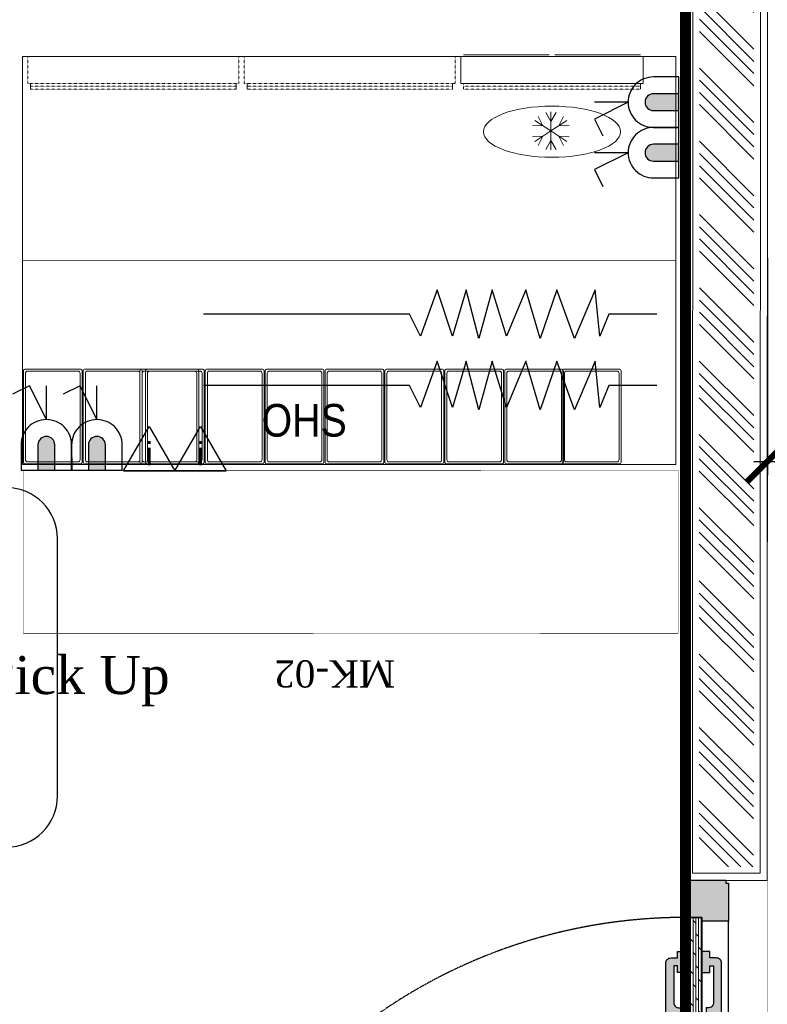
# Model space of a CAD drawing. Header units: millimetres. Extents: x 1277566 to 1493426, y 1039116 to 1145896.
# Tile 90 of 151: x 1373801 to 1375174, y 1134763 to 1136573. Entities that reach past the tile are written whole.
import ezdxf
from ezdxf.enums import TextEntityAlignment as Align

# ---------------------------------------------------------------- set-up
doc = ezdxf.new("R2010")
doc.units = ezdxf.units.MM
doc.header["$PDMODE"] = 67
doc.linetypes.add('DASHED2', pattern=[0.375, 0.25, -0.125])
for name, color, linetype in [('01_DOOR', 76, 'Continuous'), ('CIVIL DIM', 7, 'Continuous'), ('Dimension a', 7, 'Continuous'), ('Equipment Name', 8, 'Continuous'), ('MAIN KITCHEN', 7, 'Continuous'), ('SYM-ELECT', 240, 'Continuous')]:
    doc.layers.add(name, color=color, linetype=linetype)
for name, color, linetype, lineweight in [('A - TEXT', 7, 'Continuous', 13), ('CIVIL WALL HATCH', 7, 'Continuous', 5), ('FRONT COUNTER', 214, 'Continuous', 18), ('L1', 171, 'Continuous', 13), ('L4', 7, 'Continuous', 25), ('L5', 7, 'Continuous', 25), ('L6', 252, 'Continuous', 13), ('L7', 252, 'Continuous', 0), ('PLASTER', 252, 'Continuous', 9), ('tile finish', 32, 'Continuous', 9)]:
    doc.layers.add(name, color=color, linetype=linetype, lineweight=lineweight)
doc.layers.add('Equipment', color=7, linetype='Continuous', lineweight=9, true_color=0xcc6600)
doc.styles.add('Arial', font='arial.ttf', dxfattribs={"height": 3500})
doc.styles.add('CKD_Dimension Text', font='BOOKOS.TTF')
doc.styles.add('ROMANS', font='arial.ttf', dxfattribs={"width": 0.75})
doc.styles.add('STYLE1', font='GOTHIC.TTF', dxfattribs={"width": 0.9})
doc.styles.add('style12', font='BOOKOSI.TTF')
doc.dimstyles.new('1.300', dxfattribs={"dimtxt": 150, "dimasz": 75, "dimexe": 25, "dimexo": 25, "dimgap": 15, "dimtad": 0, "dimdec": 0, "dimdsep": 46, "dimtxsty": 'ROMANS', "dimblk": 'ARCHTICK', "dimcen": 0.09, "dimdle": 25, "dimclrd": 256, "dimclre": 256, "dimclrt": 256, "dimadec": 1, "dimazin": 2, "dimtfac": 1, "dimtdec": 0, "dimtmove": 2, "dimatfit": 3, "dimldrblk": 'OPEN90', "dimfxl": 100, "dimtolj": 1, "dimtzin": 0, "dimlwe": -1, "dimarcsym": 0})

# ---------------------------------------------------------------- blocks, each defined once
blk = doc.blocks.new('door closer')
at = {"color": 14, "linetype": 'DASHED2', "lineweight": 9, "ltscale": 0.5}
for p, q in [((10736.43, -3996.01), (10716.43, -3996.01)), ((10716.43, -3996.01), (10716.43, -3999.19)), ((10727.44, -3996.77), (10724.13, -4009.27)), ((10725.64, -3996.14), (10725.64, -3996.01)), ((10728.52, -3996.26), (10725.76, -3996.26)), ((10728.64, -3996.14), (10728.64, -3996.01)), ((10736.43, -3999.19), (10736.43, -3996.01)), ((10722.88, -3999.31), (10722.88, -3997.66)), ((10726.86, -3996.83), (10724.13, -4004.67)), ((10724.13, -3999.31), (10724.13, -3997.66)), ((10716.55, -3999.31), (10736.31, -3999.31)), ((10722.88, -3999.31), (10722.88, -4009.19)), ((10724.13, -4009.19), (10724.13, -3999.31))]:
    blk.add_line(p, q, dxfattribs=at)
for centre, radius in [((10727.21, -3996.64), 0.123), ((10723.51, -3997.66), 0.338), ((10723.51, -4009.19), 0.214)]:
    blk.add_circle(centre, radius, dxfattribs=at)
for centre, radius, start, end in [((10725.76, -3996.14), 0.12, 180, 270), ((10717.05, -4005.46), 13.03, 41.9275, 44.9169), ((10727.11, -3996.33), 0.562, 229.3399, 295.6856), ((10727.25, -3996.61), 0.25, 295.6856, 334.162), ((10726.83, -3996.41), 0.711, 334.162, 5.5837), ((10728.32, -3996.27), 0.78, 179.2294, 185.0234), ((10728.52, -3996.14), 0.12, 270, 0), ((10723.51, -3997.66), 0.625, 360, 180), ((10716.55, -3999.19), 0.12, 180, 270), ((10736.31, -3999.19), 0.12, 270, 0), ((10723.51, -4009.19), 0.625, 180, 0)]:
    blk.add_arc(centre, radius, start, end, dxfattribs=at)
blk = doc.blocks.new('A$C68A023B9')
at = {"layer": '01_DOOR', "ltscale": 2}
h = blk.add_hatch(color=253, dxfattribs=at)
h.set_gradient(color1=(173, 173, 173), one_color=1, tint=1, name='SPHERICAL')
edge = h.paths.add_edge_path()
edge.add_arc((4.755, 1.25), 0.5, 270, 21.73695)
edge.add_line((5.219, 1.435), (6.005, 1.435))
edge.add_line((6.005, 1.435), (6.005, 0.75))
edge.add_line((6.005, 0.75), (6.005, 0.5))
edge.add_arc((5.505, 0.5), 0.5, 270, 360, ccw=False)
edge.add_line((5.505, 0), (1.093, 0))
edge.add_arc((1.093, 0.5), 0.5, 180, 270, ccw=False)
edge.add_line((0.593, 0.5), (0.593, 0.75))
edge.add_line((0.593, 0.75), (0.593, 1.102))
edge.add_line((0.593, 1.102), (0, 1.102))
edge.add_line((0, 1.102), (0, 1.852))
edge.add_line((0, 1.852), (1.936, 1.852))
edge.add_line((1.936, 1.852), (1.936, 1.102))
edge.add_line((1.936, 1.102), (1.343, 1.102))
edge.add_line((1.343, 1.102), (1.343, 0.75))
edge.add_line((1.343, 0.75), (4.755, 0.75))
blk.add_lwpolyline([(4.755, 0.75, 0.530238), (5.219, 1.435), (6.005, 1.435), (6.005, 0.75), (6.005, 0.5, -0.414214), (5.505, 0), (1.093, 0, -0.414214), (0.593, 0.5), (0.593, 0.75), (0.593, 1.102), (0, 1.102), (0, 1.852), (1.936, 1.852), (1.936, 1.102), (1.343, 1.102), (1.343, 0.75)], format="xyb", close=True, dxfattribs=at)
blk = doc.blocks.new('door sdfgh')
at = {"layer": '01_DOOR', "ltscale": 100}
h = blk.add_hatch(dxfattribs=at)
h.set_pattern_fill('DOTS', color=256, scale=58.874347, angle=-90, style=0)
h.set_pattern_definition([(90, (275185.757, 11141403.7222), (3.6796466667, 1.8398233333), [0, -3.6796466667])])
h.paths.add_polyline_path([(1223028.7, 1241623.6), (1223028.7, 1241616.8), (1223058.3, 1241616.8), (1223058.3, 1241548.6), (1222984.3, 1241548.6), (1222984.3, 1241553.6), (1222979.3, 1241553.6), (1222979.3, 1241623.6)])
h.paths.add_polyline_path([(1223028.7, 1242523.6), (1223028.7, 1242530.4), (1223058.4, 1242530.4), (1223058.4, 1242598.6), (1222984.3, 1242598.6), (1222984.3, 1242593.7), (1222979.4, 1242593.7), (1222979.4, 1242523.6)])
at = {"layer": '01_DOOR', "lineweight": 9, "ltscale": 100}
h = blk.add_hatch(dxfattribs=at)
h.set_pattern_fill('DOLMIT', color=251, scale=19.624782, angle=-90, style=0)
h.set_pattern_definition([(270, (275249.5377, 11142032.3274), (4.9061955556, -1e-15), []), (315, (275249.538, 11142032.327), (9.812391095, 9.812391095), [6.938408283, -13.876834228])])
h.paths.add_polyline_path([(1223028.7, 1241948.7), (1223041, 1241948.7), (1223041, 1241943.8), (1223058.3, 1241943.8), (1223058.3, 1241616.8), (1223028.7, 1241616.8)])
h.paths.add_polyline_path([(1223028.7, 1242198.6), (1223041, 1242198.6), (1223041, 1242203.5), (1223058.3, 1242203.5), (1223058.4, 1242530.4), (1223028.7, 1242530.4)])
at = {"layer": '01_DOOR', "ltscale": 100}
for p, q in [((1222979.4, 1242523.6, 33362.9), (1222979.3, 1241623.6, 33362.9)), ((1223058.3, 1242198.6, 33362.9), (1223046, 1242203.5, 33362.9)), ((1223058.3, 1242203.5, 33362.9), (1223046, 1242198.6, 33362.9)), ((1223058.3, 1241948.7, 33362.9), (1223046, 1241943.8, 33362.9)), ((1223058.3, 1241943.8, 33362.9), (1223046, 1241948.7, 33362.9))]:
    blk.add_line(p, q, dxfattribs=at)
at = {"layer": '01_DOOR', "color": 251, "lineweight": 15, "ltscale": 100}
for p, q in [((1223028.7, 1242198.6, 33362.9), (1223028.7, 1241948.7, 33362.9)), ((1223058.3, 1242198.6, 33362.9), (1223058.3, 1241948.7, 33362.9))]:
    blk.add_line(p, q, dxfattribs=at)
at = {"layer": '01_DOOR', "ltscale": 100, "elevation": 33362.9}
for points in [[(1223028.7, 1242523.6), (1223028.7, 1242530.4), (1223058.4, 1242530.4), (1223058.4, 1242598.6), (1222984.3, 1242598.6), (1222984.3, 1242593.7), (1222979.4, 1242593.7), (1222979.4, 1242523.6)], [(1223046, 1242198.6), (1223046, 1242203.5), (1223058.3, 1242203.5), (1223058.3, 1242198.6)], [(1223046, 1241948.7), (1223046, 1241943.8), (1223058.3, 1241943.8), (1223058.3, 1241948.7)], [(1223028.7, 1241623.6), (1223028.7, 1241616.8), (1223058.3, 1241616.8), (1223058.3, 1241548.6), (1222984.3, 1241548.6), (1222984.3, 1241553.6), (1222979.3, 1241553.6), (1222979.3, 1241623.6)]]:
    blk.add_lwpolyline(points, close=True, dxfattribs=at)
at = {"layer": '01_DOOR', "elevation": 33362.9}
blk.add_lwpolyline([(1222979.4, 1242593.7), (1222979.4, 1242588.8)], dxfattribs=at)
at = {"layer": '01_DOOR', "ltscale": 100, "elevation": 33362.9}
for points in [[(1223028.7, 1242198.6), (1223041, 1242198.6), (1223041, 1242203.5), (1223058.3, 1242203.5), (1223058.4, 1242530.4), (1223028.7, 1242530.4), (1223028.7, 1242198.6)], [(1223028.7, 1241948.7), (1223041, 1241948.7), (1223041, 1241943.8), (1223058.3, 1241943.8), (1223058.3, 1241616.8), (1223028.7, 1241616.8), (1223028.7, 1241948.7)]]:
    blk.add_lwpolyline(points, dxfattribs=at)
at = {"layer": '01_DOOR', "color": 251, "linetype": 'DASHED2', "elevation": 33362.9}
blk.add_lwpolyline([(1223058.4, 1242530.4), (1224040.8, 1242530.4), (1224040.8, 1242500.8), (1223058.4, 1242500.8)], close=True, dxfattribs=at)
at = {"layer": '01_DOOR', "lineweight": 18, "ltscale": 2, "elevation": 33362.9}
blk.add_lwpolyline([(1223041, 1242203.5), (1223041, 1241943.8), (1223046, 1241943.8), (1223046, 1242203.5)], close=True, dxfattribs=at)
at = {"layer": '01_DOOR', "color": 251, "linetype": 'DASHED2'}
blk.add_arc((1223058.3, 1242604.8, 33362.9), 988, 270, 353.9577, dxfattribs=at)
at = {"layer": '01_DOOR', "xscale": -11.84344983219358, "yscale": 11.84344983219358, "zscale": 11.84344983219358, "rotation": 90}
blk.add_blockref('door closer', (1175731.8, 1369420.3, 33362.9), dxfattribs=at)
at = {"layer": '01_DOOR', "ltscale": 50, "yscale": 19.73908305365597, "zscale": 19.73908305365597}
for p, xscale, rotation in [((1222992.1, 1241679.5, 33362.9), -19.73908305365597, 270), ((1223094.9, 1241679.5, 33362.9), 19.73908305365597, 89.99999999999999)]:
    blk.add_blockref('A$C68A023B9', p, dxfattribs=dict(at, xscale=xscale, rotation=rotation))
blk = doc.blocks.new('_ARCHTICK')
at = {"color": 0, "linetype": 'ByBlock', "const_width": 0.15}
blk.add_lwpolyline([(-0.5, -0.5), (0.5, 0.5)], dxfattribs=at)
blk = doc.blocks.new('*D160')
at = {"layer": 'CIVIL DIM', "linetype": 'DASHED2', "transparency": 16777216}
for p, q in [((1375173.8, 1136134.9), (1375173.8, 1135736)), ((1393290.8, 1136000.7), (1393290.8, 1135736))]:
    blk.add_line(p, q, dxfattribs=at)
at = {"layer": 'CIVIL DIM', "lineweight": -2, "transparency": 16777216}
for p, q in [((1375148.8, 1135761), (1384010.9, 1135761)), ((1393315.8, 1135761), (1384453.7, 1135761))]:
    blk.add_line(p, q, dxfattribs=at)
at = {"layer": 'Defpoints', "color": 0, "transparency": 16777216}
for p in [(1375173.8, 1136159.9), (1393290.8, 1136019.1, -260.7), (1393290.8, 1135761)]:
    blk.add_point(p, dxfattribs=at)
at = {"layer": 'CIVIL DIM', "lineweight": -2, "transparency": 16777216, "xscale": 75, "yscale": 75, "zscale": 75, "rotation": 180}
blk.add_blockref('_ARCHTICK', (1375173.8, 1135761), dxfattribs=at)
at = {"layer": 'CIVIL DIM', "lineweight": -2, "transparency": 16777216, "xscale": 75, "yscale": 75, "zscale": 75}
blk.add_blockref('_ARCHTICK', (1393290.8, 1135761), dxfattribs=at)
at = {"layer": 'CIVIL DIM', "transparency": 16777216, "insert": (1384232.3, 1135761), "char_height": 150, "attachment_point": 5, "style": 'ROMANS', "bg_fill": 3, "box_fill_scale": 1.1, "bg_fill_color": 256, "bg_fill_true_color": 13158600, "bg_fill_transparency": 0}
blk.add_mtext('\\A1;18117', dxfattribs=at)
blk = doc.blocks.new('_Open90')
at = {"color": 0, "linetype": 'ByBlock', "lineweight": -2}
for p, q in [((-0.5, 0.5), (0, 0)), ((0, 0), (-1, 0)), ((0, 0), (-0.5, -0.5))]:
    blk.add_line(p, q, dxfattribs=at)
blk = doc.blocks.new('A$C41F15E28')
at = {"layer": 'L4'}
blk.add_hatch(color=7, dxfattribs=at).paths.add_polyline_path([(15.5, 0), (-15.5, 0), (-15.5, -46.4, 0.414214), (0, -61.9, 0.414214), (15.5, -46.4)])
at = {"layer": 'L4', "color": 7}
for p, q in [((0, -92.9), (-31, -154.8)), ((0, -92.9), (0, -154.8)), ((-31, -154.8), (-61.9, -139.3))]:
    blk.add_line(p, q, dxfattribs=at)
blk.add_lwpolyline([(-46.4, 0), (46.4, 0), (46.4, -46.4, -0.414214), (0, -92.9), (0, -92.9, -0.414214), (-46.4, -46.4), (-46.4, 0)], format="xyb", dxfattribs=at)
blk.add_lwpolyline([(-15.5, 0), (15.5, 0), (15.5, -46.4, -0.414214), (0, -61.9, -0.414214), (-15.5, -46.4)], format="xyb", close=True, dxfattribs=at)
blk = doc.blocks.new('socket int')
at = {"color": 0}
for p, q in [((-40, 0), (0, 69.3)), ((0, 69.3), (40, 0)), ((-40, 0), (40, 0))]:
    blk.add_line(p, q, dxfattribs=at)
at = {"color": 0, "style": 'Arial'}
blk.add_text('i', height=36, dxfattribs=at).set_placement((0, 26.4), align=Align.MIDDLE_CENTER)

msp = doc.modelspace()

# ---------------------------------------------------------------- hatches: boundary and pattern name
at = {"layer": 'CIVIL WALL HATCH'}
h = msp.add_hatch(dxfattribs=at)
h.set_pattern_fill('ANSI34', color=256, scale=5, angle=90)
h.set_pattern_definition([(135, (185545.61, -46618.93), (-67.351921, -67.351921), []), (135, (185545.61, -46596.48), (-67.351921, -67.351921), []), (135, (185545.61, -46574.03), (-67.351921, -67.351921), []), (135, (185545.61, -46551.58), (-67.351921, -67.351921), [])])
h.paths.add_polyline_path([(1375150.737, 1143264.5371), (1375050.737, 1143264.5371), (1375048.4587, 1135016.1905), (1375148.4587, 1135016.1905)])

# ---------------------------------------------------------------- linework, layer by layer
at = {"layer": 'Equipment', "elevation": 13372.1327}
for points in [[(1373807.5475, 1135760.1513), (1373807.5475, 1135927.0293, -0.414213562), (1373811.3575, 1135930.8393), (1373911.6875, 1135930.8393, -0.414213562), (1373915.4975, 1135927.0293), (1373915.4975, 1135760.1513, -0.414213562), (1373911.6875, 1135756.3413), (1373811.3575, 1135756.3413, -0.414213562)], [(1373807.5475, 1135760.1513), (1373807.5475, 1135927.0293, -0.414213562), (1373811.3575, 1135930.8393), (1373911.6875, 1135930.8393, -0.414213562), (1373915.4975, 1135927.0293), (1373915.4975, 1135760.1513, -0.414213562), (1373911.6875, 1135756.3413), (1373811.3575, 1135756.3413, -0.414213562)], [(1373811.3575, 1135763.9613), (1373811.3575, 1135923.2193, -0.414213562), (1373815.1675, 1135927.0293), (1373907.8775, 1135927.0293, -0.414213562), (1373911.6875, 1135923.2193), (1373911.6875, 1135763.9613, -0.414213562), (1373907.8775, 1135760.1513), (1373815.1675, 1135760.1513, -0.414213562)], [(1373811.3575, 1135763.9613), (1373811.3575, 1135923.2193, -0.414213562), (1373815.1675, 1135927.0293), (1373907.8775, 1135927.0293, -0.414213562), (1373911.6875, 1135923.2193), (1373911.6875, 1135763.9613, -0.414213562), (1373907.8775, 1135760.1513), (1373815.1675, 1135760.1513, -0.414213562)], [(1373917.4975, 1135760.1513), (1373917.4975, 1135927.0293, -0.414213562), (1373921.3075, 1135930.8393), (1374021.6375, 1135930.8393, -0.414213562), (1374025.4475, 1135927.0293), (1374025.4475, 1135760.1513, -0.414213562), (1374021.6375, 1135756.3413), (1373921.3075, 1135756.3413, -0.414213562)], [(1373917.4975, 1135760.1513), (1373917.4975, 1135927.0293, -0.414213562), (1373921.3075, 1135930.8393), (1374021.6375, 1135930.8393, -0.414213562), (1374025.4475, 1135927.0293), (1374025.4475, 1135760.1513, -0.414213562), (1374021.6375, 1135756.3413), (1373921.3075, 1135756.3413, -0.414213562)], [(1373921.3075, 1135763.9613), (1373921.3075, 1135923.2193, -0.414213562), (1373925.1175, 1135927.0293), (1374017.8275, 1135927.0293, -0.414213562), (1374021.6375, 1135923.2193), (1374021.6375, 1135763.9613, -0.414213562), (1374017.8275, 1135760.1513), (1373925.1175, 1135760.1513, -0.414213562)], [(1373921.3075, 1135763.9613), (1373921.3075, 1135923.2193, -0.414213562), (1373925.1175, 1135927.0293), (1374017.8275, 1135927.0293, -0.414213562), (1374021.6375, 1135923.2193), (1374021.6375, 1135763.9613, -0.414213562), (1374017.8275, 1135760.1513), (1373925.1175, 1135760.1513, -0.414213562)], [(1374021.6375, 1135760.1513), (1374021.6375, 1135927.0293, -0.414213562), (1374025.4475, 1135930.8393), (1374125.7775, 1135930.8393, -0.414213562), (1374129.5875, 1135927.0293), (1374129.5875, 1135760.1513, -0.414213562), (1374125.7775, 1135756.3413), (1374025.4475, 1135756.3413, -0.414213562)], [(1374021.6375, 1135760.1513), (1374021.6375, 1135927.0293, -0.414213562), (1374025.4475, 1135930.8393), (1374125.7775, 1135930.8393, -0.414213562), (1374129.5875, 1135927.0293), (1374129.5875, 1135760.1513, -0.414213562), (1374125.7775, 1135756.3413), (1374025.4475, 1135756.3413, -0.414213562)], [(1374025.4475, 1135763.9613), (1374025.4475, 1135923.2193, -0.414213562), (1374029.2575, 1135927.0293), (1374121.9675, 1135927.0293, -0.414213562), (1374125.7775, 1135923.2193), (1374125.7775, 1135763.9613, -0.414213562), (1374121.9675, 1135760.1513), (1374029.2575, 1135760.1513, -0.414213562)], [(1374025.4475, 1135763.9613), (1374025.4475, 1135923.2193, -0.414213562), (1374029.2575, 1135927.0293), (1374121.9675, 1135927.0293, -0.414213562), (1374125.7775, 1135923.2193), (1374125.7775, 1135763.9613, -0.414213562), (1374121.9675, 1135760.1513), (1374029.2575, 1135760.1513, -0.414213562)], [(1374139.5375, 1135760.1513), (1374139.5375, 1135927.0293, 0.414213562), (1374135.7275, 1135930.8393), (1374035.3975, 1135930.8393, 0.414213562), (1374031.5875, 1135927.0293), (1374031.5875, 1135760.1513, 0.414213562), (1374035.3975, 1135756.3413), (1374135.7275, 1135756.3413, 0.414213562)], [(1374139.5375, 1135760.1513), (1374139.5375, 1135927.0293, 0.414213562), (1374135.7275, 1135930.8393), (1374035.3975, 1135930.8393, 0.414213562), (1374031.5875, 1135927.0293), (1374031.5875, 1135760.1513, 0.414213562), (1374035.3975, 1135756.3413), (1374135.7275, 1135756.3413, 0.414213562)], [(1374135.7275, 1135763.9613), (1374135.7275, 1135923.2193, 0.414213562), (1374131.9175, 1135927.0293), (1374039.2075, 1135927.0293, 0.414213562), (1374035.3975, 1135923.2193), (1374035.3975, 1135763.9613, 0.414213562), (1374039.2075, 1135760.1513), (1374131.9175, 1135760.1513, 0.414213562)], [(1374135.7275, 1135763.9613), (1374135.7275, 1135923.2193, 0.414213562), (1374131.9175, 1135927.0293), (1374039.2075, 1135927.0293, 0.414213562), (1374035.3975, 1135923.2193), (1374035.3975, 1135763.9613, 0.414213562), (1374039.2075, 1135760.1513), (1374131.9175, 1135760.1513, 0.414213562)], [(1374249.4875, 1135760.1513), (1374249.4875, 1135927.0293, 0.414213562), (1374245.6775, 1135930.8393), (1374145.3475, 1135930.8393, 0.414213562), (1374141.5375, 1135927.0293), (1374141.5375, 1135760.1513, 0.414213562), (1374145.3475, 1135756.3413), (1374245.6775, 1135756.3413, 0.414213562)], [(1374249.4875, 1135760.1513), (1374249.4875, 1135927.0293, 0.414213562), (1374245.6775, 1135930.8393), (1374145.3475, 1135930.8393, 0.414213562), (1374141.5375, 1135927.0293), (1374141.5375, 1135760.1513, 0.414213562), (1374145.3475, 1135756.3413), (1374245.6775, 1135756.3413, 0.414213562)], [(1374245.6775, 1135763.9613), (1374245.6775, 1135923.2193, 0.414213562), (1374241.8675, 1135927.0293), (1374149.1575, 1135927.0293, 0.414213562), (1374145.3475, 1135923.2193), (1374145.3475, 1135763.9613, 0.414213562), (1374149.1575, 1135760.1513), (1374241.8675, 1135760.1513, 0.414213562)], [(1374245.6775, 1135763.9613), (1374245.6775, 1135923.2193, 0.414213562), (1374241.8675, 1135927.0293), (1374149.1575, 1135927.0293, 0.414213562), (1374145.3475, 1135923.2193), (1374145.3475, 1135763.9613, 0.414213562), (1374149.1575, 1135760.1513), (1374241.8675, 1135760.1513, 0.414213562)], [(1374359.4375, 1135760.1513), (1374359.4375, 1135927.0293, 0.414213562), (1374355.6275, 1135930.8393), (1374255.2975, 1135930.8393, 0.414213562), (1374251.4875, 1135927.0293), (1374251.4875, 1135760.1513, 0.414213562), (1374255.2975, 1135756.3413), (1374355.6275, 1135756.3413, 0.414213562)], [(1374359.4375, 1135760.1513), (1374359.4375, 1135927.0293, 0.414213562), (1374355.6275, 1135930.8393), (1374255.2975, 1135930.8393, 0.414213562), (1374251.4875, 1135927.0293), (1374251.4875, 1135760.1513, 0.414213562), (1374255.2975, 1135756.3413), (1374355.6275, 1135756.3413, 0.414213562)], [(1374355.6275, 1135763.9613), (1374355.6275, 1135923.2193, 0.414213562), (1374351.8175, 1135927.0293), (1374259.1075, 1135927.0293, 0.414213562), (1374255.2975, 1135923.2193), (1374255.2975, 1135763.9613, 0.414213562), (1374259.1075, 1135760.1513), (1374351.8175, 1135760.1513, 0.414213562)], [(1374355.6275, 1135763.9613), (1374355.6275, 1135923.2193, 0.414213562), (1374351.8175, 1135927.0293), (1374259.1075, 1135927.0293, 0.414213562), (1374255.2975, 1135923.2193), (1374255.2975, 1135763.9613, 0.414213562), (1374259.1075, 1135760.1513), (1374351.8175, 1135760.1513, 0.414213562)], [(1374469.3875, 1135760.1513), (1374469.3875, 1135927.0293, 0.414213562), (1374465.5775, 1135930.8393), (1374365.2475, 1135930.8393, 0.414213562), (1374361.4375, 1135927.0293), (1374361.4375, 1135760.1513, 0.414213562), (1374365.2475, 1135756.3413), (1374465.5775, 1135756.3413, 0.414213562)], [(1374469.3875, 1135760.1513), (1374469.3875, 1135927.0293, 0.414213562), (1374465.5775, 1135930.8393), (1374365.2475, 1135930.8393, 0.414213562), (1374361.4375, 1135927.0293), (1374361.4375, 1135760.1513, 0.414213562), (1374365.2475, 1135756.3413), (1374465.5775, 1135756.3413, 0.414213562)], [(1374465.5775, 1135763.9613), (1374465.5775, 1135923.2193, 0.414213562), (1374461.7675, 1135927.0293), (1374369.0575, 1135927.0293, 0.414213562), (1374365.2475, 1135923.2193), (1374365.2475, 1135763.9613, 0.414213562), (1374369.0575, 1135760.1513), (1374461.7675, 1135760.1513, 0.414213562)], [(1374465.5775, 1135763.9613), (1374465.5775, 1135923.2193, 0.414213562), (1374461.7675, 1135927.0293), (1374369.0575, 1135927.0293, 0.414213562), (1374365.2475, 1135923.2193), (1374365.2475, 1135763.9613, 0.414213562), (1374369.0575, 1135760.1513), (1374461.7675, 1135760.1513, 0.414213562)], [(1374471.3875, 1135760.1513), (1374471.3875, 1135927.0293, -0.414213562), (1374475.1975, 1135930.8393), (1374575.5275, 1135930.8393, -0.414213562), (1374579.3375, 1135927.0293), (1374579.3375, 1135760.1513, -0.414213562), (1374575.5275, 1135756.3413), (1374475.1975, 1135756.3413, -0.414213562)], [(1374471.3875, 1135760.1513), (1374471.3875, 1135927.0293, -0.414213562), (1374475.1975, 1135930.8393), (1374575.5275, 1135930.8393, -0.414213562), (1374579.3375, 1135927.0293), (1374579.3375, 1135760.1513, -0.414213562), (1374575.5275, 1135756.3413), (1374475.1975, 1135756.3413, -0.414213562)], [(1374475.1975, 1135763.9613), (1374475.1975, 1135923.2193, -0.414213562), (1374479.0075, 1135927.0293), (1374571.7175, 1135927.0293, -0.414213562), (1374575.5275, 1135923.2193), (1374575.5275, 1135763.9613, -0.414213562), (1374571.7175, 1135760.1513), (1374479.0075, 1135760.1513, -0.414213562)], [(1374475.1975, 1135763.9613), (1374475.1975, 1135923.2193, -0.414213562), (1374479.0075, 1135927.0293), (1374571.7175, 1135927.0293, -0.414213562), (1374575.5275, 1135923.2193), (1374575.5275, 1135763.9613, -0.414213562), (1374571.7175, 1135760.1513), (1374479.0075, 1135760.1513, -0.414213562)], [(1374581.3375, 1135760.1513), (1374581.3375, 1135927.0293, -0.414213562), (1374585.1475, 1135930.8393), (1374685.4775, 1135930.8393, -0.414213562), (1374689.2875, 1135927.0293), (1374689.2875, 1135760.1513, -0.414213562), (1374685.4775, 1135756.3413), (1374585.1475, 1135756.3413, -0.414213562)], [(1374581.3375, 1135760.1513), (1374581.3375, 1135927.0293, -0.414213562), (1374585.1475, 1135930.8393), (1374685.4775, 1135930.8393, -0.414213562), (1374689.2875, 1135927.0293), (1374689.2875, 1135760.1513, -0.414213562), (1374685.4775, 1135756.3413), (1374585.1475, 1135756.3413, -0.414213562)], [(1374585.1475, 1135763.9613), (1374585.1475, 1135923.2193, -0.414213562), (1374588.9575, 1135927.0293), (1374681.6675, 1135927.0293, -0.414213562), (1374685.4775, 1135923.2193), (1374685.4775, 1135763.9613, -0.414213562), (1374681.6675, 1135760.1513), (1374588.9575, 1135760.1513, -0.414213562)], [(1374585.1475, 1135763.9613), (1374585.1475, 1135923.2193, -0.414213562), (1374588.9575, 1135927.0293), (1374681.6675, 1135927.0293, -0.414213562), (1374685.4775, 1135923.2193), (1374685.4775, 1135763.9613, -0.414213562), (1374681.6675, 1135760.1513), (1374588.9575, 1135760.1513, -0.414213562)], [(1374691.2875, 1135760.1513), (1374691.2875, 1135927.0293, -0.414213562), (1374695.0975, 1135930.8393), (1374795.4275, 1135930.8393, -0.414213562), (1374799.2375, 1135927.0293), (1374799.2375, 1135760.1513, -0.414213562), (1374795.4275, 1135756.3413), (1374695.0975, 1135756.3413, -0.414213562)], [(1374691.2875, 1135760.1513), (1374691.2875, 1135927.0293, -0.414213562), (1374695.0975, 1135930.8393), (1374795.4275, 1135930.8393, -0.414213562), (1374799.2375, 1135927.0293), (1374799.2375, 1135760.1513, -0.414213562), (1374795.4275, 1135756.3413), (1374695.0975, 1135756.3413, -0.414213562)], [(1374695.0975, 1135763.9613), (1374695.0975, 1135923.2193, -0.414213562), (1374698.9075, 1135927.0293), (1374791.6175, 1135927.0293, -0.414213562), (1374795.4275, 1135923.2193), (1374795.4275, 1135763.9613, -0.414213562), (1374791.6175, 1135760.1513), (1374698.9075, 1135760.1513, -0.414213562)], [(1374695.0975, 1135763.9613), (1374695.0975, 1135923.2193, -0.414213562), (1374698.9075, 1135927.0293), (1374791.6175, 1135927.0293, -0.414213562), (1374795.4275, 1135923.2193), (1374795.4275, 1135763.9613, -0.414213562), (1374791.6175, 1135760.1513), (1374698.9075, 1135760.1513, -0.414213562)], [(1374797.0975, 1135760.1513), (1374797.0975, 1135927.0293, -0.414213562), (1374800.9075, 1135930.8393), (1374901.2375, 1135930.8393, -0.414213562), (1374905.0475, 1135927.0293), (1374905.0475, 1135760.1513, -0.414213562), (1374901.2375, 1135756.3413), (1374800.9075, 1135756.3413, -0.414213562)], [(1374797.0975, 1135760.1513), (1374797.0975, 1135927.0293, -0.414213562), (1374800.9075, 1135930.8393), (1374901.2375, 1135930.8393, -0.414213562), (1374905.0475, 1135927.0293), (1374905.0475, 1135760.1513, -0.414213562), (1374901.2375, 1135756.3413), (1374800.9075, 1135756.3413, -0.414213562)], [(1374800.9075, 1135763.9613), (1374800.9075, 1135923.2193, -0.414213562), (1374804.7175, 1135927.0293), (1374897.4275, 1135927.0293, -0.414213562), (1374901.2375, 1135923.2193), (1374901.2375, 1135763.9613, -0.414213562), (1374897.4275, 1135760.1513), (1374804.7175, 1135760.1513, -0.414213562)], [(1374800.9075, 1135763.9613), (1374800.9075, 1135923.2193, -0.414213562), (1374804.7175, 1135927.0293), (1374897.4275, 1135927.0293, -0.414213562), (1374901.2375, 1135923.2193), (1374901.2375, 1135763.9613, -0.414213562), (1374897.4275, 1135760.1513), (1374804.7175, 1135760.1513, -0.414213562)]]:
    msp.add_lwpolyline(points, format="xyb", close=True, dxfattribs=at)
at = {"layer": 'FRONT COUNTER', "const_width": 20}
msp.add_lwpolyline([(1371632.5127, 1133806.4485), (1371632.6163, 1135756.5107), (1368759.9102, 1135756.9113), (1368759.9386, 1138178.9599), (1375023.4587, 1138178.9599), (1375023.4587, 1133806.4478), (1374322.3642, 1133806.4478), (1374322.3642, 1133911.4478), (1373842.3642, 1133911.4478), (1373842.3642, 1133806.4478), (1371632.5127, 1133806.5653)], dxfattribs=at)
at = {"layer": 'L5', "color": 7, "linetype": 'Continuous', "elevation": -23503.9041}
msp.add_lwpolyline([(1372827.7247, 1135619.2142), (1372827.7247, 1135146.0442, 0.414213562), (1372921.3871, 1135052.3818), (1373776.4173, 1135052.3818, 0.414213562), (1373870.0796, 1135146.0442), (1373870.0796, 1135619.2142, 0.414213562), (1373776.4173, 1135712.8766), (1372921.3871, 1135712.8766, 0.414213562)], format="xyb", close=True, dxfattribs=at)
at = {"layer": 'L6', "const_width": 1}
for points in [[(1373805.651, 1136130.4774), (1375005.651, 1136130.4774)], [(1373807.7144, 1135744.4339), (1375009.8117, 1135745.0847), (1375009.8117, 1135445.0847), (1373807.7144, 1135444.4339), (1373807.7144, 1135744.4339)]]:
    msp.add_lwpolyline(points, dxfattribs=at)
at = {"layer": 'L7', "linetype": 'DASHED2', "ltscale": 0.05}
for p, q in [((1373820.651, 1136445.4774), (1374198.151, 1136445.4774)), ((1374218.151, 1136445.4774), (1374595.651, 1136445.4774))]:
    msp.add_line(p, q, dxfattribs=at)
at = {"layer": 'L7', "ltscale": 4}
msp.add_lwpolyline([(1375005.651, 1135755.4774), (1373805.651, 1135755.4774), (1373805.651, 1136505.4774), (1375005.651, 1136505.4774)], close=True, dxfattribs=at)
at = {"layer": 'L7', "linetype": 'DASHED2', "ltscale": 0.05}
for points in [[(1373815.651, 1136455.4774), (1373815.651, 1136505.4774)], [(1373815.651, 1136505.4774), (1374203.151, 1136505.4774)], [(1374203.151, 1136455.4774), (1374203.151, 1136505.4774)], [(1374203.151, 1136455.4774), (1374203.151, 1136505.4774)], [(1374213.151, 1136455.4774), (1374213.151, 1136505.4774)], [(1374213.151, 1136505.4774), (1374610.651, 1136505.4774)], [(1374600.651, 1136455.4774), (1374600.651, 1136505.4774)], [(1374600.651, 1136455.4774), (1374600.651, 1136505.4774)], [(1373815.651, 1136455.4774), (1374203.151, 1136455.4774)], [(1373820.651, 1136450.4774), (1374198.151, 1136450.4774)], [(1374213.151, 1136455.4774), (1374600.651, 1136455.4774)], [(1374218.151, 1136450.4774), (1374595.651, 1136450.4774)]]:
    msp.add_lwpolyline(points, dxfattribs=at)
at = {"layer": 'L7', "color": 1, "ltscale": 4}
for points in [[(1374610.651, 1136455.4774), (1374610.651, 1136505.4774)], [(1374610.651, 1136505.4774), (1374945.651, 1136505.4774)], [(1374615.651, 1136507.9774), (1374773.151, 1136507.9774)], [(1374783.151, 1136507.9774), (1374940.651, 1136507.9774)], [(1374945.651, 1136455.4774), (1374945.651, 1136505.4774)], [(1374610.651, 1136455.4774), (1374945.651, 1136455.4774)], [(1374940.651, 1136445.4774), (1374940.651, 1136455.4774)], [(1374761.538, 1136378.1061), (1374752.987, 1136395.1173)], [(1374776.151, 1136385.9774), (1374766.651, 1136402.4774)], [(1374776.151, 1136403.4774), (1374776.151, 1136368.4774)], [(1374776.151, 1136385.9774), (1374785.651, 1136402.4774)], [(1374790.764, 1136378.1061), (1374799.3149, 1136395.1173)], [(1374761.538, 1136378.1061), (1374742.5331, 1136379.2518)], [(1374746.925, 1136387.7347), (1374776.151, 1136368.4774)], [(1374805.3769, 1136387.7347), (1374776.151, 1136368.4774)], [(1374790.764, 1136378.1061), (1374809.7689, 1136379.2518)], [(1374761.538, 1136358.8488), (1374742.5331, 1136357.7031)], [(1374746.925, 1136349.2201), (1374776.151, 1136368.4774)], [(1374761.538, 1136358.8488), (1374752.987, 1136341.8376)], [(1374776.151, 1136333.4774), (1374776.151, 1136368.4774)], [(1374805.3769, 1136349.2201), (1374776.151, 1136368.4774)], [(1374790.764, 1136358.8488), (1374809.7689, 1136357.7031)], [(1374790.764, 1136358.8488), (1374799.3149, 1136341.8376)], [(1374776.151, 1136350.9774), (1374766.651, 1136334.4774)], [(1374776.151, 1136350.9774), (1374785.651, 1136334.4774)]]:
    msp.add_lwpolyline(points, dxfattribs=at)
at = {"layer": 'L7', "ltscale": 4}
for points in [[(1373820.651, 1136445.4774), (1373820.651, 1136455.4774)], [(1374198.151, 1136445.4774), (1374198.151, 1136455.4774)], [(1374218.151, 1136445.4774), (1374218.151, 1136455.4774)], [(1374595.651, 1136445.4774), (1374595.651, 1136455.4774)]]:
    msp.add_lwpolyline(points, dxfattribs=at)
at = {"layer": 'L7', "color": 1, "linetype": 'DASHED2', "ltscale": 0.05}
for points in [[(1374615.651, 1136445.4774), (1374615.651, 1136455.4774)], [(1374615.651, 1136450.4774), (1374940.651, 1136450.4774)], [(1374615.651, 1136445.4774), (1374940.651, 1136445.4774)]]:
    msp.add_lwpolyline(points, dxfattribs=at)
at = {"layer": 'L7', "color": 1, "ltscale": 4}
msp.add_ellipse((1374778.151, 1136366.9774), major_axis=(126, 0), ratio=0.373015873, dxfattribs=at)
at = {"layer": 'MAIN KITCHEN', "color": 3, "linetype": 'Continuous'}
for points in [[(1374970.578, 1136031.6278), (1374882.6294, 1136031.6278), (1374866.0917, 1135991.2286), (1374857.3131, 1136076.4088), (1374819.6296, 1135986.8469), (1374786.9279, 1136076.4088), (1374756.3555, 1135986.8469), (1374730.0191, 1136076.4088), (1374694.9035, 1135991.2286), (1374668.5672, 1136076.4088), (1374643.8982, 1135986.8469), (1374620.283, 1136076.4088), (1374595.6142, 1135991.2286), (1374567.6095, 1136076.4088), (1374536.8839, 1135991.2286), (1374516.2734, 1136031.6278), (1374138.2666, 1136031.6278)], [(1374970.578, 1135900.3576), (1374882.6294, 1135900.3576), (1374866.0917, 1135859.9584), (1374857.3131, 1135945.1386), (1374819.6296, 1135855.5767), (1374786.9279, 1135945.1386), (1374756.3555, 1135855.5767), (1374730.0191, 1135945.1386), (1374694.9035, 1135859.9584), (1374668.5672, 1135945.1386), (1374643.8982, 1135855.5767), (1374620.283, 1135945.1386), (1374595.6142, 1135859.9584), (1374567.6095, 1135945.1386), (1374536.8839, 1135859.9584), (1374516.2734, 1135900.3576), (1374138.2666, 1135900.3576)]]:
    msp.add_lwpolyline(points, dxfattribs=at)
at = {"layer": 'PLASTER'}
msp.add_lwpolyline([(1375036.4587, 1135004.1905), (1375160.4587, 1135004.1905), (1375162.737, 1143276.5371), (1375038.737, 1143276.5371)], close=True, dxfattribs=at)
at = {"layer": 'tile finish'}
msp.add_line((1375023.4587, 1138536.4478), (1375023.4587, 1135236.4478), dxfattribs=at)
msp.add_lwpolyline([(1375023.4587, 1134991.1905), (1375173.4587, 1134991.1905), (1375175.737, 1143289.5371), (1375025.737, 1143289.5371)], close=True, dxfattribs=at)

# ---------------------------------------------------------------- block references
at = {"rotation": 180}
msp.add_blockref('door sdfgh', (2598081.813, 2376539.8336, -33362.9475), dxfattribs=at)
at = {"layer": 'L4', "color": 2, "lineweight": 50, "xscale": -1}
for p, rotation in [((1375010.8813, 1136421.29), 270.0036111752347), ((1375010.8871, 1136328.4155), 270.0036111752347), ((1373849.697, 1135745.0826), 180.0036111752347), ((1373942.5716, 1135745.0885), 180.0036111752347)]:
    msp.add_blockref('A$C41F15E28', p, dxfattribs=dict(at, rotation=rotation))
at = {"layer": 'SYM-ELECT', "lineweight": 35, "xscale": 1.175999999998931, "yscale": 1.175999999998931, "zscale": 39.2, "rotation": 0.002580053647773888}
msp.add_blockref('socket int', (1374038.6892, 1135744.017), dxfattribs=at)
at = {"layer": 'SYM-ELECT', "xscale": 1.175999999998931, "yscale": 1.175999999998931, "zscale": 39.2, "rotation": 0.002580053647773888}
msp.add_blockref('socket int', (1374132.7692, 1135744.0213), dxfattribs=at)

# ---------------------------------------------------------------- texts
at = {"layer": 'A - TEXT', "insert": (1374323.1069, 1135805.8158), "char_height": 60, "width": 704.58912, "attachment_point": 8, "style": 'STYLE1'}
msp.add_mtext('OHS', dxfattribs=at)
at = {"layer": 'Equipment Name', "insert": (1374490.5121, 1135345.5547), "char_height": 50, "width": 781.752435, "attachment_point": 1, "rotation": 180, "style": 'CKD_Dimension Text'}
msp.add_mtext('MK-02', dxfattribs=at)
at = {"layer": 'L1', "style": 'style12'}
msp.add_text('Food Pick Up', height=70, dxfattribs=at).set_placement((1373488.7764, 1135333.5084, -4718.1449))

# ---------------------------------------------------------------- next in the draw order: dimensions: what is measured, and where the dimension line sits
at = {"layer": 'CIVIL DIM'}
dim = msp.add_linear_dim(base=(1393290.7982, 1135761.0306), p1=(1375173.7795, 1136159.8776), p2=(1393290.7982, 1136019.1307, -260.7432), dimstyle='1.300', override={"dimfxl": 500, "dimfxlon": 1, "dimtfill": 1, "dimarcsym": 1}, dxfattribs=at)
dim.commit()
dim.dimension.update_dxf_attribs({"geometry": '*D160', "text_midpoint": (1384232.2889, 1135761.0306)})

# ---------------------------------------------------------------- next in the draw order: linework, layer by layer
at = {"layer": 'Dimension a', "const_width": 1}
msp.add_lwpolyline([(1375175.7224, 1143264.5371), (1375175.7224, 1143264.5371), (1375173.5824, 1133673.782), (1393290.7982, 1133673.782), (1393290.7982, 1144346.166), (1392436.434, 1144197.2149), (1391352.0487, 1144025.698), (1390274.6543, 1143869.994), (1388884.3679, 1143641.6172), (1386715.7611, 1143414.5566), (1385084.9478, 1143284.4306), (1383352.1769, 1143234.1123), (1382089.9874, 1143185.6992), (1378928.5947, 1143154.8317), (1376941.7121, 1143201.6987), (1375175.7224, 1143264.5371)], dxfattribs=at)

doc.saveas('drawing.dxf')
